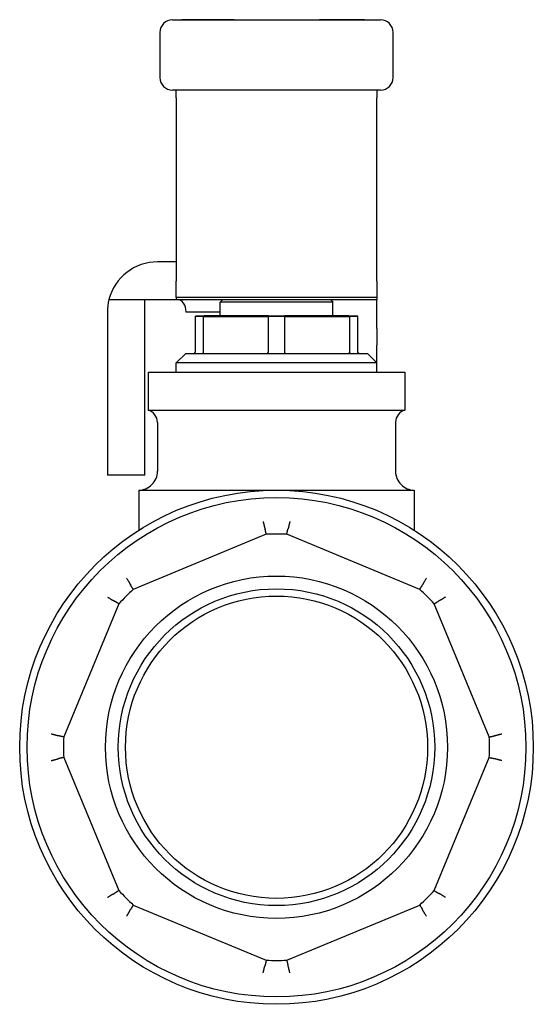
# Model space of a CAD drawing. Header units: millimetres. Extents: x 267 to 474, y 94 to 363.
# Tile 11 of 11: x 433 to 474, y 194 to 273. Entities that reach past the tile are written whole.
import ezdxf

# ---------------------------------------------------------------- set-up
doc = ezdxf.new("R2010")
doc.units = ezdxf.units.MM
doc.layers.add('DETAIL', color=2, linetype='Continuous')

msp = doc.modelspace()

# ---------------------------------------------------------------- linework, layer by layer
at = {"layer": 'DETAIL'}
for p, q in [((444.793, 272.499), (461.393, 272.499)), ((446.116, 272.509), (445.548, 272.509)), ((445.548, 272.499), (445.548, 272.509)), ((449.326, 272.509), (446.116, 272.509)), ((446.116, 272.499), (446.116, 272.509)), ((449.704, 272.509), (449.326, 272.509)), ((449.326, 272.499), (449.326, 272.509)), ((449.704, 272.509), (456.529, 272.509)), ((449.704, 272.499), (449.704, 272.509)), ((456.905, 272.509), (456.529, 272.509)), ((456.529, 272.499), (456.529, 272.509)), ((460.116, 272.509), (456.905, 272.509)), ((456.905, 272.499), (456.905, 272.509)), ((460.116, 272.499), (460.116, 272.509)), ((443.793, 271.499), (443.793, 267.899)), ((462.393, 267.899), (462.393, 271.499)), ((461.393, 266.899), (444.793, 266.899)), ((445.093, 266.899), (445.093, 266.858)), ((445.093, 266.277), (445.093, 266.858)), ((445.093, 266.277), (445.093, 251.664)), ((461.093, 266.858), (461.093, 266.899)), ((461.093, 266.858), (461.093, 266.277)), ((461.093, 251.664), (461.093, 266.277)), ((445.093, 253.199), (443.593, 253.199)), ((445.093, 250.389), (445.093, 251.664)), ((461.093, 251.664), (461.093, 250.389)), ((439.72, 250.199), (445.093, 250.199)), ((442.593, 236.199), (442.593, 250.199)), ((445.093, 250.389), (445.093, 250.199)), ((445.093, 250.389), (461.093, 250.389)), ((445.093, 250.199), (461.093, 250.199)), ((448.793, 250.199), (448.593, 249.999)), ((457.593, 249.999), (448.593, 249.999)), ((448.593, 248.899), (448.593, 249.999)), ((457.393, 250.199), (457.593, 249.999)), ((457.593, 248.899), (457.593, 249.999)), ((461.093, 250.389), (461.093, 250.199)), ((461.093, 249.199), (461.093, 250.199)), ((439.593, 249.199), (439.593, 236.199)), ((448.593, 249.199), (445.877, 249.199)), ((446.593, 248.842), (446.693, 248.899)), ((446.693, 248.899), (447.332, 248.899)), ((452.453, 248.899), (447.332, 248.899)), ((452.453, 248.899), (453.732, 248.899)), ((458.853, 248.899), (453.732, 248.899)), ((458.853, 248.899), (459.493, 248.899)), ((459.593, 248.842), (459.493, 248.899)), ((461.093, 247.876), (461.093, 249.199)), ((447.263, 248.842), (446.593, 248.842)), ((446.593, 248.842), (446.593, 245.999)), ((447.263, 248.842), (452.422, 248.842)), ((447.263, 245.999), (447.263, 248.842)), ((453.763, 248.842), (452.422, 248.842)), ((452.422, 248.842), (452.422, 245.999)), ((453.763, 248.842), (458.922, 248.842)), ((453.763, 245.999), (453.763, 248.842)), ((459.593, 248.842), (458.922, 248.842)), ((458.922, 248.842), (458.922, 245.999)), ((459.593, 245.999), (459.593, 248.842)), ((461.093, 247.876), (461.093, 246.554)), ((461.093, 245.149), (461.093, 246.554)), ((445.843, 245.899), (445.093, 245.149)), ((445.843, 245.899), (446.493, 245.899)), ((446.493, 245.899), (447.194, 245.899)), ((447.194, 245.899), (452.391, 245.899)), ((452.391, 245.899), (453.794, 245.899)), ((453.794, 245.899), (458.991, 245.899)), ((458.991, 245.899), (459.693, 245.899)), ((459.693, 245.899), (460.343, 245.899)), ((460.343, 245.899), (461.093, 245.149)), ((461.093, 245.149), (445.093, 245.149)), ((445.093, 244.399), (445.093, 245.149)), ((461.093, 244.399), (461.093, 245.149)), ((442.843, 244.399), (463.343, 244.399)), ((442.843, 244.399), (442.843, 241.368)), ((463.343, 244.399), (463.343, 241.368)), ((442.843, 241.368), (463.343, 241.368)), ((443.593, 240.399), (443.593, 236.499)), ((462.593, 240.399), (462.593, 236.499)), ((442.593, 236.199), (439.593, 236.199)), ((442.093, 234.999), (447.152, 234.999)), ((442.093, 234.999), (442.093, 231.798)), ((447.152, 234.999), (453.093, 234.999)), ((453.093, 234.999), (459.033, 234.999)), ((459.033, 234.999), (464.093, 234.999)), ((464.093, 234.999), (464.093, 231.798)), ((452.277, 231.48), (441.662, 227.083)), ((464.523, 227.083), (453.908, 231.48)), ((440.509, 225.93), (436.112, 215.315)), ((470.073, 215.315), (465.676, 225.93)), ((436.112, 213.684), (440.509, 203.069)), ((465.676, 203.069), (470.073, 213.684)), ((441.662, 201.916), (452.277, 197.519)), ((453.908, 197.519), (464.523, 201.916))]:
    msp.add_line(p, q, dxfattribs=at)
at = {"layer": 'DETAIL', "flags": 128}
for points in [[(447.263, 248.842), (447.266, 248.844), (447.269, 248.846), (447.272, 248.849), (447.275, 248.851), (447.277, 248.854), (447.28, 248.856), (447.283, 248.858), (447.286, 248.861), (447.289, 248.863), (447.292, 248.866), (447.295, 248.868), (447.298, 248.87), (447.3, 248.873), (447.303, 248.875), (447.306, 248.878), (447.309, 248.88), (447.312, 248.882), (447.315, 248.885), (447.318, 248.887), (447.321, 248.89), (447.323, 248.892), (447.326, 248.895), (447.329, 248.897), (447.332, 248.899)], [(452.422, 248.842), (452.424, 248.844), (452.425, 248.846), (452.426, 248.849), (452.427, 248.851), (452.429, 248.854), (452.43, 248.856), (452.431, 248.858), (452.433, 248.861), (452.434, 248.863), (452.435, 248.866), (452.437, 248.868), (452.438, 248.87), (452.439, 248.873), (452.44, 248.875), (452.442, 248.878), (452.443, 248.88), (452.444, 248.882), (452.446, 248.885), (452.447, 248.887), (452.448, 248.89), (452.449, 248.892), (452.451, 248.895), (452.452, 248.897), (452.453, 248.899)], [(453.763, 248.842), (453.762, 248.844), (453.76, 248.846), (453.759, 248.849), (453.758, 248.851), (453.757, 248.854), (453.755, 248.856), (453.754, 248.858), (453.753, 248.861), (453.751, 248.863), (453.75, 248.866), (453.749, 248.868), (453.748, 248.87), (453.746, 248.873), (453.745, 248.875), (453.744, 248.878), (453.742, 248.88), (453.741, 248.882), (453.74, 248.885), (453.738, 248.887), (453.737, 248.89), (453.736, 248.892), (453.735, 248.895), (453.733, 248.897), (453.732, 248.899)], [(458.922, 248.842), (458.919, 248.844), (458.917, 248.846), (458.914, 248.849), (458.911, 248.851), (458.908, 248.854), (458.905, 248.856), (458.902, 248.858), (458.899, 248.861), (458.896, 248.863), (458.894, 248.866), (458.891, 248.868), (458.888, 248.87), (458.885, 248.873), (458.882, 248.875), (458.879, 248.878), (458.876, 248.88), (458.873, 248.882), (458.871, 248.885), (458.868, 248.887), (458.865, 248.89), (458.862, 248.892), (458.859, 248.895), (458.856, 248.897), (458.853, 248.899)], [(446.493, 245.899), (446.499, 245.9), (446.506, 245.9), (446.512, 245.901), (446.518, 245.903), (446.524, 245.905), (446.531, 245.907), (446.537, 245.909), (446.542, 245.913), (446.548, 245.916), (446.553, 245.92), (446.558, 245.924), (446.563, 245.928), (446.568, 245.933), (446.572, 245.938), (446.576, 245.943), (446.579, 245.949), (446.582, 245.955), (446.585, 245.961), (446.587, 245.967), (446.589, 245.973), (446.591, 245.98), (446.592, 245.986), (446.592, 245.993), (446.593, 245.999)], [(447.194, 245.899), (447.199, 245.9), (447.203, 245.9), (447.208, 245.901), (447.212, 245.903), (447.216, 245.905), (447.22, 245.907), (447.224, 245.909), (447.228, 245.913), (447.232, 245.916), (447.236, 245.92), (447.239, 245.924), (447.243, 245.928), (447.246, 245.933), (447.249, 245.938), (447.251, 245.943), (447.254, 245.949), (447.256, 245.955), (447.258, 245.961), (447.259, 245.967), (447.261, 245.973), (447.262, 245.98), (447.262, 245.986), (447.263, 245.993), (447.263, 245.999)], [(452.391, 245.899), (452.393, 245.9), (452.395, 245.9), (452.397, 245.901), (452.399, 245.903), (452.401, 245.905), (452.403, 245.907), (452.405, 245.909), (452.407, 245.913), (452.408, 245.916), (452.41, 245.92), (452.412, 245.924), (452.413, 245.928), (452.414, 245.933), (452.416, 245.938), (452.417, 245.943), (452.418, 245.949), (452.419, 245.955), (452.42, 245.961), (452.421, 245.967), (452.421, 245.973), (452.422, 245.98), (452.422, 245.986), (452.422, 245.993), (452.422, 245.999)], [(453.794, 245.899), (453.792, 245.9), (453.79, 245.9), (453.788, 245.901), (453.786, 245.903), (453.784, 245.905), (453.782, 245.907), (453.781, 245.909), (453.779, 245.913), (453.777, 245.916), (453.775, 245.92), (453.774, 245.924), (453.772, 245.928), (453.771, 245.933), (453.77, 245.938), (453.768, 245.943), (453.767, 245.949), (453.766, 245.955), (453.765, 245.961), (453.765, 245.967), (453.764, 245.973), (453.764, 245.98), (453.763, 245.986), (453.763, 245.993), (453.763, 245.999)], [(458.991, 245.899), (458.987, 245.9), (458.982, 245.9), (458.978, 245.901), (458.973, 245.903), (458.969, 245.905), (458.965, 245.907), (458.961, 245.909), (458.957, 245.913), (458.953, 245.916), (458.949, 245.92), (458.946, 245.924), (458.943, 245.928), (458.94, 245.933), (458.937, 245.938), (458.934, 245.943), (458.932, 245.949), (458.93, 245.955), (458.928, 245.961), (458.926, 245.967), (458.925, 245.973), (458.924, 245.98), (458.923, 245.986), (458.922, 245.993), (458.922, 245.999)], [(459.693, 245.899), (459.686, 245.9), (459.68, 245.9), (459.673, 245.901), (459.667, 245.903), (459.661, 245.905), (459.655, 245.907), (459.649, 245.909), (459.643, 245.913), (459.638, 245.916), (459.632, 245.92), (459.627, 245.924), (459.622, 245.928), (459.618, 245.933), (459.614, 245.938), (459.61, 245.943), (459.606, 245.949), (459.603, 245.955), (459.6, 245.961), (459.598, 245.967), (459.596, 245.973), (459.595, 245.98), (459.594, 245.986), (459.593, 245.993), (459.593, 245.999)], [(452.023, 232.494), (452.033, 232.453), (452.042, 232.413), (452.051, 232.374), (452.061, 232.336), (452.07, 232.299), (452.079, 232.262), (452.088, 232.227), (452.096, 232.193), (452.104, 232.161), (452.112, 232.129), (452.12, 232.1), (452.127, 232.072), (452.134, 232.046), (452.141, 232.022), (452.147, 231.999), (452.153, 231.979), (452.159, 231.961), (452.164, 231.944), (452.168, 231.93), (452.172, 231.919), (452.176, 231.909), (452.179, 231.902), (452.182, 231.897), (452.184, 231.894)], [(454.162, 232.494), (454.153, 232.453), (454.143, 232.413), (454.134, 232.374), (454.125, 232.336), (454.116, 232.299), (454.107, 232.262), (454.098, 232.227), (454.089, 232.193), (454.081, 232.161), (454.073, 232.129), (454.065, 232.1), (454.058, 232.072), (454.051, 232.046), (454.044, 232.022), (454.038, 231.999), (454.032, 231.979), (454.027, 231.961), (454.022, 231.944), (454.017, 231.93), (454.013, 231.919), (454.009, 231.909), (454.006, 231.902), (454.004, 231.897), (454.002, 231.894)], [(452.184, 231.894), (452.184, 231.894), (452.184, 231.894), (452.184, 231.894), (452.184, 231.894), (452.184, 231.894), (452.184, 231.894), (452.184, 231.894), (452.184, 231.894), (452.184, 231.894), (452.184, 231.894), (452.184, 231.894), (452.184, 231.894), (452.184, 231.894), (452.184, 231.894), (452.184, 231.894), (452.184, 231.894), (452.184, 231.894), (452.184, 231.894), (452.184, 231.894), (452.184, 231.894), (452.184, 231.894), (452.184, 231.894), (452.184, 231.894), (452.184, 231.894)], [(452.277, 231.48), (452.273, 231.497), (452.269, 231.514), (452.265, 231.531), (452.262, 231.548), (452.258, 231.566), (452.254, 231.583), (452.25, 231.6), (452.246, 231.617), (452.242, 231.635), (452.238, 231.652), (452.235, 231.669), (452.231, 231.686), (452.227, 231.704), (452.223, 231.721), (452.219, 231.738), (452.215, 231.755), (452.211, 231.773), (452.207, 231.79), (452.203, 231.807), (452.199, 231.825), (452.196, 231.842), (452.192, 231.859), (452.188, 231.877), (452.184, 231.894)], [(453.908, 231.48), (453.912, 231.497), (453.916, 231.514), (453.92, 231.531), (453.924, 231.548), (453.928, 231.566), (453.931, 231.583), (453.935, 231.6), (453.939, 231.617), (453.943, 231.635), (453.947, 231.652), (453.951, 231.669), (453.955, 231.686), (453.959, 231.704), (453.962, 231.721), (453.966, 231.738), (453.97, 231.755), (453.974, 231.773), (453.978, 231.79), (453.982, 231.807), (453.986, 231.825), (453.99, 231.842), (453.994, 231.859), (453.998, 231.877), (454.002, 231.894)], [(454.002, 231.894), (454.002, 231.894), (454.002, 231.894), (454.002, 231.894), (454.002, 231.894), (454.002, 231.894), (454.002, 231.894), (454.002, 231.894), (454.002, 231.894), (454.002, 231.894), (454.002, 231.894), (454.002, 231.894), (454.002, 231.894), (454.002, 231.894), (454.002, 231.894), (454.002, 231.894), (454.002, 231.894), (454.002, 231.894), (454.002, 231.894), (454.002, 231.894), (454.002, 231.894), (454.002, 231.894), (454.002, 231.894), (454.002, 231.894), (454.002, 231.894)], [(441.125, 227.979), (441.147, 227.944), (441.168, 227.909), (441.189, 227.875), (441.21, 227.842), (441.23, 227.809), (441.249, 227.777), (441.268, 227.745), (441.286, 227.715), (441.303, 227.687), (441.32, 227.659), (441.335, 227.633), (441.349, 227.608), (441.363, 227.584), (441.375, 227.562), (441.387, 227.542), (441.397, 227.524), (441.406, 227.507), (441.414, 227.492), (441.421, 227.479), (441.426, 227.467), (441.43, 227.458), (441.433, 227.451), (441.435, 227.445), (441.435, 227.442)], [(465.06, 227.979), (465.038, 227.944), (465.017, 227.909), (464.996, 227.875), (464.975, 227.842), (464.955, 227.809), (464.936, 227.777), (464.917, 227.745), (464.899, 227.715), (464.882, 227.687), (464.866, 227.659), (464.85, 227.633), (464.836, 227.608), (464.822, 227.584), (464.81, 227.562), (464.799, 227.542), (464.788, 227.524), (464.779, 227.507), (464.771, 227.492), (464.765, 227.479), (464.759, 227.467), (464.755, 227.458), (464.752, 227.451), (464.75, 227.445), (464.75, 227.442)], [(441.435, 227.442), (441.435, 227.442), (441.435, 227.442), (441.435, 227.442), (441.435, 227.442), (441.435, 227.442), (441.435, 227.442), (441.435, 227.442), (441.435, 227.442), (441.435, 227.442), (441.435, 227.442), (441.435, 227.442), (441.435, 227.442), (441.435, 227.442), (441.435, 227.442), (441.435, 227.442), (441.435, 227.442), (441.435, 227.442), (441.435, 227.442), (441.435, 227.442), (441.435, 227.442), (441.435, 227.442), (441.435, 227.442), (441.435, 227.442), (441.435, 227.442)], [(441.662, 227.083), (441.653, 227.098), (441.644, 227.113), (441.634, 227.128), (441.625, 227.143), (441.615, 227.157), (441.606, 227.172), (441.596, 227.187), (441.587, 227.202), (441.578, 227.217), (441.568, 227.232), (441.559, 227.247), (441.549, 227.262), (441.54, 227.277), (441.53, 227.292), (441.521, 227.307), (441.511, 227.322), (441.502, 227.337), (441.492, 227.352), (441.483, 227.367), (441.473, 227.382), (441.464, 227.397), (441.454, 227.412), (441.445, 227.427), (441.435, 227.442)], [(464.523, 227.083), (464.532, 227.098), (464.542, 227.113), (464.551, 227.128), (464.561, 227.143), (464.57, 227.157), (464.579, 227.172), (464.589, 227.187), (464.598, 227.202), (464.608, 227.217), (464.617, 227.232), (464.627, 227.247), (464.636, 227.262), (464.646, 227.277), (464.655, 227.292), (464.664, 227.307), (464.674, 227.322), (464.683, 227.337), (464.693, 227.352), (464.702, 227.367), (464.712, 227.382), (464.721, 227.397), (464.731, 227.412), (464.74, 227.427), (464.75, 227.442)], [(464.75, 227.442), (464.75, 227.442), (464.75, 227.442), (464.75, 227.442), (464.75, 227.442), (464.75, 227.442), (464.75, 227.442), (464.75, 227.442), (464.75, 227.442), (464.75, 227.442), (464.75, 227.442), (464.75, 227.442), (464.75, 227.442), (464.75, 227.442), (464.75, 227.442), (464.75, 227.442), (464.75, 227.442), (464.75, 227.442), (464.75, 227.442), (464.75, 227.442), (464.75, 227.442), (464.75, 227.442), (464.75, 227.442), (464.75, 227.442), (464.75, 227.442)], [(439.612, 226.467), (439.648, 226.445), (439.683, 226.424), (439.717, 226.403), (439.75, 226.382), (439.783, 226.362), (439.815, 226.343), (439.847, 226.324), (439.877, 226.306), (439.905, 226.289), (439.933, 226.272), (439.959, 226.257), (439.984, 226.243), (440.008, 226.229), (440.03, 226.217), (440.05, 226.205), (440.068, 226.195), (440.085, 226.186), (440.1, 226.178), (440.113, 226.171), (440.125, 226.166), (440.134, 226.162), (440.141, 226.159), (440.147, 226.157), (440.15, 226.157)], [(440.15, 226.157), (440.15, 226.157), (440.15, 226.157), (440.15, 226.157), (440.15, 226.157), (440.15, 226.157), (440.15, 226.157), (440.15, 226.157), (440.15, 226.157), (440.15, 226.157), (440.15, 226.157), (440.15, 226.157), (440.15, 226.157), (440.15, 226.157), (440.15, 226.157), (440.15, 226.157), (440.15, 226.157), (440.15, 226.157), (440.15, 226.157), (440.15, 226.157), (440.15, 226.157), (440.15, 226.157), (440.15, 226.157), (440.15, 226.157), (440.15, 226.157)], [(440.509, 225.93), (440.494, 225.939), (440.479, 225.948), (440.464, 225.958), (440.449, 225.967), (440.435, 225.977), (440.42, 225.986), (440.405, 225.996), (440.39, 226.005), (440.375, 226.014), (440.36, 226.024), (440.345, 226.033), (440.33, 226.043), (440.315, 226.052), (440.3, 226.062), (440.285, 226.071), (440.27, 226.081), (440.255, 226.09), (440.24, 226.1), (440.225, 226.109), (440.21, 226.119), (440.195, 226.128), (440.18, 226.138), (440.165, 226.147), (440.15, 226.157)], [(465.676, 225.93), (465.691, 225.939), (465.706, 225.948), (465.721, 225.958), (465.736, 225.967), (465.751, 225.977), (465.766, 225.986), (465.781, 225.996), (465.795, 226.005), (465.81, 226.014), (465.825, 226.024), (465.84, 226.033), (465.855, 226.043), (465.87, 226.052), (465.885, 226.062), (465.9, 226.071), (465.915, 226.081), (465.93, 226.09), (465.945, 226.1), (465.96, 226.109), (465.975, 226.119), (465.99, 226.128), (466.005, 226.138), (466.02, 226.147), (466.035, 226.157)], [(466.036, 226.157), (466.036, 226.157), (466.036, 226.157), (466.035, 226.157), (466.035, 226.157), (466.035, 226.157), (466.035, 226.157), (466.035, 226.157), (466.035, 226.157), (466.035, 226.157), (466.035, 226.157), (466.035, 226.157), (466.035, 226.157), (466.035, 226.157), (466.035, 226.157), (466.035, 226.157), (466.035, 226.157), (466.035, 226.157), (466.035, 226.157), (466.035, 226.157), (466.035, 226.157), (466.035, 226.157), (466.035, 226.157), (466.035, 226.157), (466.035, 226.157)], [(466.573, 226.467), (466.538, 226.445), (466.503, 226.424), (466.468, 226.403), (466.435, 226.382), (466.402, 226.362), (466.37, 226.343), (466.339, 226.324), (466.309, 226.306), (466.28, 226.289), (466.252, 226.272), (466.226, 226.257), (466.201, 226.243), (466.178, 226.229), (466.156, 226.217), (466.135, 226.205), (466.117, 226.195), (466.1, 226.186), (466.085, 226.178), (466.072, 226.171), (466.061, 226.166), (466.051, 226.162), (466.044, 226.159), (466.039, 226.157), (466.036, 226.157)], [(435.098, 215.569), (435.139, 215.559), (435.179, 215.55), (435.218, 215.541), (435.256, 215.531), (435.293, 215.522), (435.33, 215.513), (435.365, 215.504), (435.399, 215.496), (435.431, 215.488), (435.463, 215.48), (435.492, 215.472), (435.52, 215.465), (435.546, 215.458), (435.57, 215.451), (435.593, 215.445), (435.613, 215.439), (435.631, 215.433), (435.648, 215.428), (435.662, 215.424), (435.673, 215.42), (435.683, 215.416), (435.69, 215.413), (435.695, 215.41), (435.698, 215.408)], [(435.698, 215.408), (435.698, 215.408), (435.698, 215.408), (435.698, 215.408), (435.698, 215.408), (435.698, 215.408), (435.698, 215.408), (435.698, 215.408), (435.698, 215.408), (435.698, 215.408), (435.698, 215.408), (435.698, 215.408), (435.698, 215.408), (435.698, 215.408), (435.698, 215.408), (435.698, 215.408), (435.698, 215.408), (435.698, 215.408), (435.698, 215.408), (435.698, 215.408), (435.698, 215.408), (435.698, 215.408), (435.698, 215.408), (435.698, 215.408), (435.698, 215.408)], [(436.112, 215.315), (436.095, 215.319), (436.078, 215.323), (436.061, 215.327), (436.044, 215.33), (436.026, 215.334), (436.009, 215.338), (435.992, 215.342), (435.975, 215.346), (435.957, 215.35), (435.94, 215.354), (435.923, 215.357), (435.906, 215.361), (435.888, 215.365), (435.871, 215.369), (435.854, 215.373), (435.837, 215.377), (435.819, 215.381), (435.802, 215.385), (435.785, 215.389), (435.767, 215.393), (435.75, 215.396), (435.733, 215.4), (435.715, 215.404), (435.698, 215.408)], [(470.073, 215.315), (470.09, 215.319), (470.107, 215.323), (470.125, 215.327), (470.142, 215.33), (470.159, 215.334), (470.176, 215.338), (470.193, 215.342), (470.211, 215.346), (470.228, 215.35), (470.245, 215.354), (470.262, 215.357), (470.28, 215.361), (470.297, 215.365), (470.314, 215.369), (470.331, 215.373), (470.349, 215.377), (470.366, 215.381), (470.383, 215.385), (470.401, 215.389), (470.418, 215.393), (470.435, 215.396), (470.453, 215.4), (470.47, 215.404), (470.487, 215.408)], [(470.487, 215.408), (470.487, 215.408), (470.487, 215.408), (470.487, 215.408), (470.487, 215.408), (470.487, 215.408), (470.487, 215.408), (470.487, 215.408), (470.487, 215.408), (470.487, 215.408), (470.487, 215.408), (470.487, 215.408), (470.487, 215.408), (470.487, 215.408), (470.487, 215.408), (470.487, 215.408), (470.487, 215.408), (470.487, 215.408), (470.488, 215.408), (470.488, 215.408), (470.488, 215.408), (470.488, 215.408), (470.488, 215.408), (470.488, 215.408), (470.488, 215.408)], [(470.488, 215.408), (470.49, 215.41), (470.495, 215.413), (470.502, 215.416), (470.512, 215.42), (470.524, 215.424), (470.538, 215.428), (470.554, 215.433), (470.572, 215.439), (470.593, 215.445), (470.615, 215.451), (470.639, 215.458), (470.665, 215.465), (470.693, 215.472), (470.723, 215.48), (470.754, 215.488), (470.786, 215.496), (470.82, 215.504), (470.856, 215.513), (470.892, 215.522), (470.929, 215.531), (470.968, 215.541), (471.007, 215.55), (471.047, 215.559), (471.087, 215.569)], [(435.098, 213.43), (435.139, 213.439), (435.179, 213.449), (435.218, 213.458), (435.256, 213.467), (435.293, 213.476), (435.33, 213.485), (435.365, 213.494), (435.399, 213.503), (435.431, 213.511), (435.463, 213.519), (435.492, 213.527), (435.52, 213.534), (435.546, 213.541), (435.57, 213.548), (435.593, 213.554), (435.613, 213.56), (435.631, 213.565), (435.648, 213.57), (435.662, 213.575), (435.673, 213.579), (435.683, 213.583), (435.69, 213.586), (435.695, 213.588), (435.698, 213.59)], [(436.112, 213.684), (436.095, 213.68), (436.078, 213.676), (436.061, 213.672), (436.044, 213.668), (436.026, 213.664), (436.009, 213.661), (435.992, 213.657), (435.975, 213.653), (435.957, 213.649), (435.94, 213.645), (435.923, 213.641), (435.906, 213.637), (435.888, 213.633), (435.871, 213.63), (435.854, 213.626), (435.837, 213.622), (435.819, 213.618), (435.802, 213.614), (435.785, 213.61), (435.767, 213.606), (435.75, 213.602), (435.733, 213.598), (435.715, 213.594), (435.698, 213.59)], [(435.698, 213.59), (435.698, 213.59), (435.698, 213.59), (435.698, 213.59), (435.698, 213.59), (435.698, 213.59), (435.698, 213.59), (435.698, 213.59), (435.698, 213.59), (435.698, 213.59), (435.698, 213.59), (435.698, 213.59), (435.698, 213.59), (435.698, 213.59), (435.698, 213.59), (435.698, 213.59), (435.698, 213.59), (435.698, 213.59), (435.698, 213.59), (435.698, 213.59), (435.698, 213.59), (435.698, 213.59), (435.698, 213.59), (435.698, 213.59), (435.698, 213.59)], [(470.073, 213.684), (470.09, 213.68), (470.107, 213.676), (470.125, 213.672), (470.142, 213.668), (470.159, 213.664), (470.176, 213.661), (470.193, 213.657), (470.211, 213.653), (470.228, 213.649), (470.245, 213.645), (470.262, 213.641), (470.28, 213.637), (470.297, 213.633), (470.314, 213.63), (470.331, 213.626), (470.349, 213.622), (470.366, 213.618), (470.383, 213.614), (470.401, 213.61), (470.418, 213.606), (470.435, 213.602), (470.453, 213.598), (470.47, 213.594), (470.487, 213.59)], [(470.488, 213.59), (470.488, 213.59), (470.488, 213.59), (470.488, 213.59), (470.488, 213.59), (470.488, 213.59), (470.488, 213.59), (470.487, 213.59), (470.487, 213.59), (470.487, 213.59), (470.487, 213.59), (470.487, 213.59), (470.487, 213.59), (470.487, 213.59), (470.487, 213.59), (470.487, 213.59), (470.487, 213.59), (470.487, 213.59), (470.487, 213.59), (470.487, 213.59), (470.487, 213.59), (470.487, 213.59), (470.487, 213.59), (470.487, 213.59), (470.487, 213.59)], [(471.087, 213.43), (471.047, 213.439), (471.007, 213.449), (470.968, 213.458), (470.929, 213.467), (470.892, 213.476), (470.856, 213.485), (470.82, 213.494), (470.786, 213.503), (470.754, 213.511), (470.723, 213.519), (470.693, 213.527), (470.665, 213.534), (470.639, 213.541), (470.615, 213.548), (470.593, 213.554), (470.572, 213.56), (470.554, 213.565), (470.538, 213.57), (470.524, 213.575), (470.512, 213.579), (470.502, 213.583), (470.495, 213.586), (470.49, 213.588), (470.488, 213.59)], [(439.612, 202.532), (439.648, 202.554), (439.683, 202.575), (439.717, 202.596), (439.75, 202.617), (439.783, 202.637), (439.815, 202.656), (439.847, 202.675), (439.877, 202.693), (439.905, 202.71), (439.933, 202.726), (439.959, 202.742), (439.984, 202.756), (440.008, 202.77), (440.03, 202.782), (440.05, 202.793), (440.068, 202.804), (440.085, 202.813), (440.1, 202.821), (440.113, 202.827), (440.125, 202.833), (440.134, 202.837), (440.141, 202.84), (440.147, 202.842), (440.15, 202.842)], [(440.509, 203.069), (440.494, 203.06), (440.479, 203.05), (440.464, 203.041), (440.449, 203.031), (440.435, 203.022), (440.42, 203.013), (440.405, 203.003), (440.39, 202.994), (440.375, 202.984), (440.36, 202.975), (440.345, 202.965), (440.33, 202.956), (440.315, 202.946), (440.3, 202.937), (440.285, 202.927), (440.27, 202.918), (440.255, 202.909), (440.24, 202.899), (440.225, 202.89), (440.21, 202.88), (440.195, 202.871), (440.18, 202.861), (440.165, 202.852), (440.15, 202.842)], [(440.15, 202.842), (440.15, 202.842), (440.15, 202.842), (440.15, 202.842), (440.15, 202.842), (440.15, 202.842), (440.15, 202.842), (440.15, 202.842), (440.15, 202.842), (440.15, 202.842), (440.15, 202.842), (440.15, 202.842), (440.15, 202.842), (440.15, 202.842), (440.15, 202.842), (440.15, 202.842), (440.15, 202.842), (440.15, 202.842), (440.15, 202.842), (440.15, 202.842), (440.15, 202.842), (440.15, 202.842), (440.15, 202.842), (440.15, 202.842), (440.15, 202.842)], [(465.676, 203.069), (465.691, 203.06), (465.706, 203.05), (465.721, 203.041), (465.736, 203.031), (465.751, 203.022), (465.766, 203.013), (465.781, 203.003), (465.795, 202.994), (465.81, 202.984), (465.825, 202.975), (465.84, 202.965), (465.855, 202.956), (465.87, 202.946), (465.885, 202.937), (465.9, 202.927), (465.915, 202.918), (465.93, 202.909), (465.945, 202.899), (465.96, 202.89), (465.975, 202.88), (465.99, 202.871), (466.005, 202.861), (466.02, 202.852), (466.035, 202.842)], [(466.035, 202.842), (466.035, 202.842), (466.035, 202.842), (466.035, 202.842), (466.035, 202.842), (466.035, 202.842), (466.035, 202.842), (466.035, 202.842), (466.035, 202.842), (466.035, 202.842), (466.035, 202.842), (466.035, 202.842), (466.035, 202.842), (466.035, 202.842), (466.035, 202.842), (466.035, 202.842), (466.035, 202.842), (466.035, 202.842), (466.035, 202.842), (466.035, 202.842), (466.035, 202.842), (466.035, 202.842), (466.036, 202.842), (466.036, 202.842), (466.036, 202.842)], [(466.573, 202.532), (466.538, 202.554), (466.503, 202.575), (466.468, 202.596), (466.435, 202.617), (466.402, 202.637), (466.37, 202.656), (466.339, 202.675), (466.309, 202.693), (466.28, 202.71), (466.252, 202.726), (466.226, 202.742), (466.201, 202.756), (466.178, 202.77), (466.156, 202.782), (466.135, 202.793), (466.117, 202.804), (466.1, 202.813), (466.085, 202.821), (466.072, 202.827), (466.061, 202.833), (466.051, 202.837), (466.044, 202.84), (466.039, 202.842), (466.036, 202.842)], [(441.662, 201.916), (441.653, 201.901), (441.644, 201.886), (441.634, 201.871), (441.625, 201.856), (441.615, 201.841), (441.606, 201.826), (441.596, 201.811), (441.587, 201.797), (441.578, 201.782), (441.568, 201.767), (441.559, 201.752), (441.549, 201.737), (441.54, 201.722), (441.53, 201.707), (441.521, 201.692), (441.511, 201.677), (441.502, 201.662), (441.492, 201.647), (441.483, 201.632), (441.473, 201.617), (441.464, 201.602), (441.454, 201.587), (441.445, 201.572), (441.435, 201.557)], [(464.523, 201.916), (464.532, 201.901), (464.542, 201.886), (464.551, 201.871), (464.561, 201.856), (464.57, 201.841), (464.579, 201.826), (464.589, 201.811), (464.598, 201.797), (464.608, 201.782), (464.617, 201.767), (464.627, 201.752), (464.636, 201.737), (464.646, 201.722), (464.655, 201.707), (464.664, 201.692), (464.674, 201.677), (464.683, 201.662), (464.693, 201.647), (464.702, 201.632), (464.712, 201.617), (464.721, 201.602), (464.731, 201.587), (464.74, 201.572), (464.75, 201.557)], [(441.125, 201.019), (441.147, 201.054), (441.168, 201.089), (441.189, 201.124), (441.21, 201.157), (441.23, 201.19), (441.249, 201.222), (441.268, 201.253), (441.286, 201.283), (441.303, 201.312), (441.32, 201.34), (441.335, 201.366), (441.349, 201.391), (441.363, 201.414), (441.375, 201.436), (441.387, 201.457), (441.397, 201.475), (441.406, 201.492), (441.414, 201.507), (441.421, 201.52), (441.426, 201.531), (441.43, 201.541), (441.433, 201.548), (441.435, 201.553), (441.435, 201.556)], [(441.435, 201.557), (441.435, 201.557), (441.435, 201.557), (441.435, 201.557), (441.435, 201.557), (441.435, 201.557), (441.435, 201.557), (441.435, 201.557), (441.435, 201.557), (441.435, 201.557), (441.435, 201.557), (441.435, 201.557), (441.435, 201.557), (441.435, 201.557), (441.435, 201.557), (441.435, 201.557), (441.435, 201.557), (441.435, 201.557), (441.435, 201.557), (441.435, 201.557), (441.435, 201.557), (441.435, 201.556), (441.435, 201.556), (441.435, 201.556), (441.435, 201.556)], [(464.75, 201.556), (464.75, 201.556), (464.75, 201.556), (464.75, 201.556), (464.75, 201.557), (464.75, 201.557), (464.75, 201.557), (464.75, 201.557), (464.75, 201.557), (464.75, 201.557), (464.75, 201.557), (464.75, 201.557), (464.75, 201.557), (464.75, 201.557), (464.75, 201.557), (464.75, 201.557), (464.75, 201.557), (464.75, 201.557), (464.75, 201.557), (464.75, 201.557), (464.75, 201.557), (464.75, 201.557), (464.75, 201.557), (464.75, 201.557), (464.75, 201.557)], [(465.06, 201.019), (465.038, 201.054), (465.017, 201.089), (464.996, 201.124), (464.975, 201.157), (464.955, 201.19), (464.936, 201.222), (464.917, 201.253), (464.899, 201.283), (464.882, 201.312), (464.866, 201.34), (464.85, 201.366), (464.836, 201.391), (464.822, 201.414), (464.81, 201.436), (464.799, 201.457), (464.788, 201.475), (464.779, 201.492), (464.771, 201.507), (464.765, 201.52), (464.759, 201.531), (464.755, 201.541), (464.752, 201.548), (464.75, 201.553), (464.75, 201.556)], [(452.023, 196.505), (452.033, 196.545), (452.042, 196.585), (452.051, 196.624), (452.061, 196.663), (452.07, 196.7), (452.079, 196.736), (452.088, 196.772), (452.096, 196.806), (452.104, 196.838), (452.112, 196.869), (452.12, 196.899), (452.127, 196.927), (452.134, 196.953), (452.141, 196.977), (452.147, 196.999), (452.153, 197.02), (452.159, 197.038), (452.164, 197.054), (452.168, 197.068), (452.172, 197.08), (452.176, 197.09), (452.179, 197.097), (452.182, 197.102), (452.184, 197.104)], [(452.277, 197.519), (452.273, 197.502), (452.269, 197.485), (452.265, 197.467), (452.262, 197.45), (452.258, 197.433), (452.254, 197.416), (452.25, 197.399), (452.246, 197.381), (452.242, 197.364), (452.238, 197.347), (452.235, 197.33), (452.231, 197.312), (452.227, 197.295), (452.223, 197.278), (452.219, 197.261), (452.215, 197.243), (452.211, 197.226), (452.207, 197.209), (452.203, 197.191), (452.199, 197.174), (452.196, 197.157), (452.192, 197.139), (452.188, 197.122), (452.184, 197.105)], [(452.184, 197.104), (452.184, 197.104), (452.184, 197.104), (452.184, 197.104), (452.184, 197.104), (452.184, 197.104), (452.184, 197.104), (452.184, 197.104), (452.184, 197.105), (452.184, 197.105), (452.184, 197.105), (452.184, 197.105), (452.184, 197.105), (452.184, 197.105), (452.184, 197.105), (452.184, 197.105), (452.184, 197.105), (452.184, 197.105), (452.184, 197.105), (452.184, 197.105), (452.184, 197.105), (452.184, 197.105), (452.184, 197.105), (452.184, 197.105), (452.184, 197.105)], [(453.908, 197.519), (453.912, 197.502), (453.916, 197.485), (453.92, 197.467), (453.924, 197.45), (453.928, 197.433), (453.931, 197.416), (453.935, 197.399), (453.939, 197.381), (453.943, 197.364), (453.947, 197.347), (453.951, 197.33), (453.955, 197.312), (453.959, 197.295), (453.962, 197.278), (453.966, 197.261), (453.97, 197.243), (453.974, 197.226), (453.978, 197.209), (453.982, 197.191), (453.986, 197.174), (453.99, 197.157), (453.994, 197.139), (453.998, 197.122), (454.002, 197.105)], [(454.002, 197.105), (454.002, 197.105), (454.002, 197.105), (454.002, 197.105), (454.002, 197.105), (454.002, 197.105), (454.002, 197.105), (454.002, 197.105), (454.002, 197.105), (454.002, 197.105), (454.002, 197.105), (454.002, 197.105), (454.002, 197.105), (454.002, 197.105), (454.002, 197.105), (454.002, 197.105), (454.002, 197.105), (454.002, 197.104), (454.002, 197.104), (454.002, 197.104), (454.002, 197.104), (454.002, 197.104), (454.002, 197.104), (454.002, 197.104), (454.002, 197.104)], [(454.162, 196.505), (454.153, 196.545), (454.143, 196.585), (454.134, 196.624), (454.125, 196.663), (454.116, 196.7), (454.107, 196.736), (454.098, 196.772), (454.089, 196.806), (454.081, 196.838), (454.073, 196.869), (454.065, 196.899), (454.058, 196.927), (454.051, 196.953), (454.044, 196.977), (454.038, 196.999), (454.032, 197.02), (454.027, 197.038), (454.022, 197.054), (454.017, 197.068), (454.013, 197.08), (454.009, 197.09), (454.006, 197.097), (454.004, 197.102), (454.002, 197.104)]]:
    msp.add_lwpolyline(points, dxfattribs=at)
at = {"layer": 'DETAIL'}
for radius in [20.5, 19.909, 13.65, 12.629, 12.055]:
    msp.add_circle((453.093, 214.499), radius, dxfattribs=at)
for centre, radius, start, end in [((444.793, 271.499), 1, 90, 180), ((461.393, 271.499), 1, 0, 90), ((444.793, 267.899), 1, 180, 270), ((461.393, 267.899), 1, 270, 0), ((443.593, 249.199), 4, 90, 165.52249), ((443.593, 249.199), 4, 165.52249, 180), ((442.593, 240.399), 1, 0, 75.52249), ((463.593, 240.399), 1, 104.47751, 180), ((442.093, 236.499), 1.5, 269.99995, 0.00004), ((464.093, 236.499), 1.5, 179.99996, 270.00005), ((453.093, 214.499), 17, 87.24992, 92.75008), ((453.093, 214.499), 17, 132.24992, 137.75008), ((453.093, 214.499), 17, 42.24992, 47.75008), ((453.093, 214.499), 17, 177.24992, 182.75008), ((453.093, 214.499), 17, 357.24992, 2.75008), ((453.093, 214.499), 17, 222.24992, 227.75008), ((453.093, 214.499), 17, 312.24992, 317.75008), ((453.093, 214.499), 17, 267.24992, 272.75008)]:
    msp.add_arc(centre, radius, start, end, dxfattribs=at)
msp.add_ellipse((445.195, 249.199), major_axis=(0, -1), ratio=0.682315, start_param=1.570796, end_param=3.141593, dxfattribs=at)

doc.saveas('drawing.dxf')
